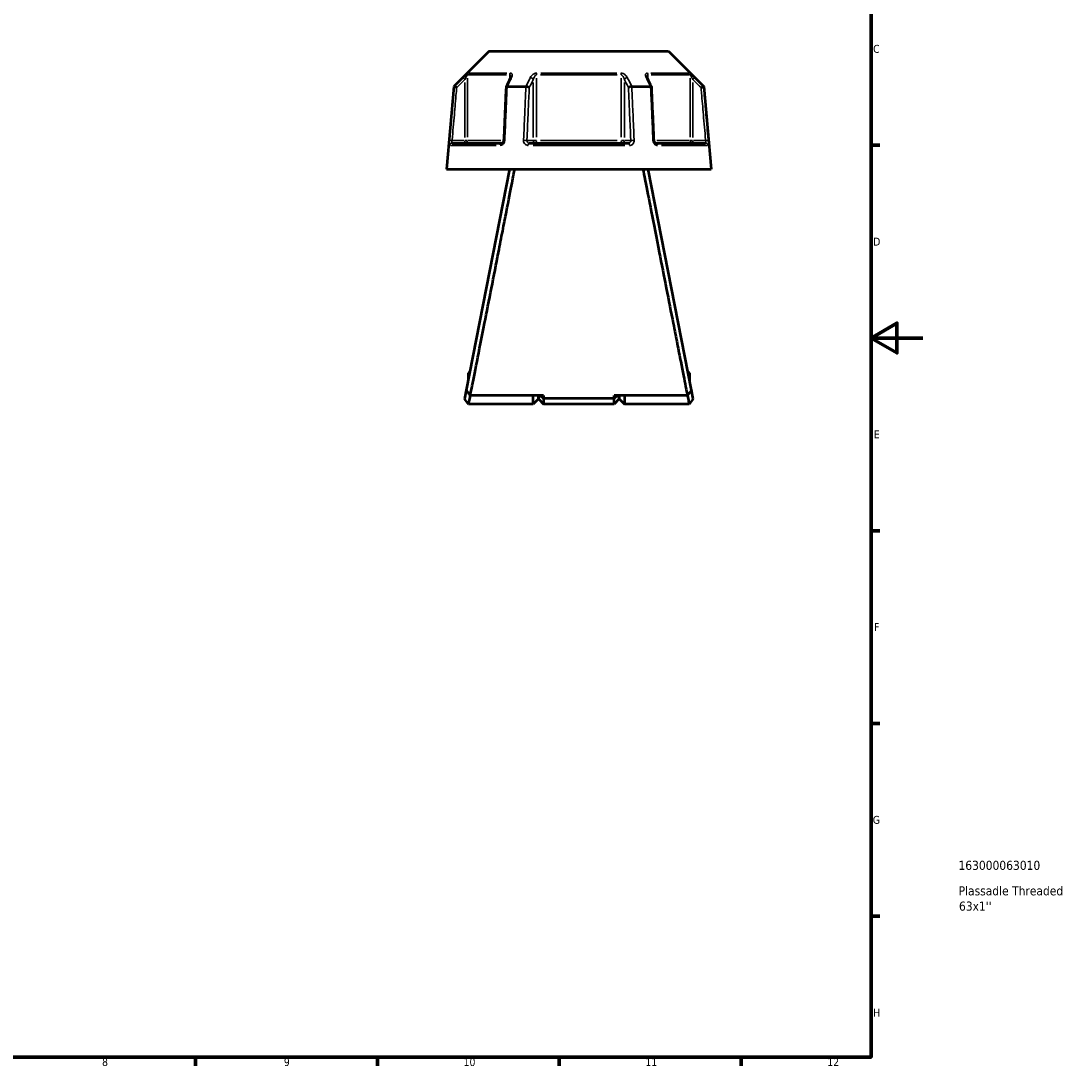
# Model space of a CAD drawing. Header units: millimetres. Extents: x 0 to 898, y 0 to 822.
# Tile 8 of 9: x 493 to 898, y 17 to 419. Entities that reach past the tile are written whole.
import ezdxf

# ---------------------------------------------------------------- set-up
doc = ezdxf.new("R2010")
doc.units = ezdxf.units.MM
for name, color, linetype, lineweight in [('Border (ANSI)', 7, 'Continuous', 70), ('Title (ISO)', 7, 'Continuous', 50), ('Visible (ANSI)', 7, 'Continuous', 50), ('Visible Narrow (ANSI)', 7, 'Continuous', 35)]:
    doc.layers.add(name, color=color, linetype=linetype, lineweight=lineweight)
doc.styles.add('Note Text (ANSI)', font='tahoma.ttf')
doc.styles.add('Note Text (ISO)', font='tahoma.ttf')

# ---------------------------------------------------------------- blocks, each defined once
blk = doc.blocks.new('Borders Default Border')
at = {"layer": 'Border (ANSI)'}
for p, q in [((821, 371.25), (824.45, 371.25)), ((821, 222.75), (824.45, 222.75)), ((821, 148.5), (824.45, 148.5)), ((821, 74.25), (824.45, 74.25)), ((560.67, 20), (560.67, 16.55)), ((630.75, 20), (630.75, 16.55)), ((700.83, 20), (700.83, 16.55)), ((770.92, 20), (770.92, 16.55))]:
    blk.add_line(p, q, dxfattribs=at)
at = {"layer": 'Border (ANSI)', "flags": 128}
for points in [[(20, 20), (20, 574), (821, 574), (821, 20), (20, 20)], [(841, 297), (821, 297), (831, 302.77), (831, 291.23), (821, 297)]]:
    blk.add_lwpolyline(points, dxfattribs=at)
at = {"layer": 'Border (ANSI)', "attachment_point": 7, "style": 'Note Text (ANSI)'}
for s, insert, char_height in [('C', (821.8, 406.8), 3.05), ('D', (821.81, 332.6), 3.05), ('E', (822.05, 258.35), 3.05), ('F', (822.14, 184.1), 3.05), ('G', (821.66, 109.79), 3.05), ('H', (821.81, 35.6), 3.05), ('8', (524.63, 16.48), 3.05), ('9', (594.7, 16.49), 3.05), ('10', (663.96, 16.49), 3.048), ('11', (734.04, 16.55), 3.048), ('12', (804.13, 16.55), 3.048)]:
    blk.add_mtext(s, dxfattribs=dict(at, insert=insert, char_height=char_height))
blk = doc.blocks.new('Title Blocks ISO')
at = {"layer": 'Title (ISO)', "style": 'Note Text (ISO)'}
for tag, p in [('PART_NUMBER_001', (33.69, 72.11)), ('DESCRIPTION_001', (33.74, 62.29)), ('DESCRIPTION_002', (33.89, 56.39))]:
    blk.add_attdef(tag, p, '', height=3.5, dxfattribs=at)

msp = doc.modelspace()

# ---------------------------------------------------------------- linework, layer by layer
at = {"layer": 'Visible (ANSI)'}
for p, q in [((673.813, 407.544), (660.176, 393.908)), ((673.813, 407.544), (742.972, 407.544)), ((742.972, 407.544), (756.609, 393.908)), ((660.176, 393.908), (657.393, 362.089)), ((660.176, 393.908), (660.356, 393.908)), ((680.771, 393.908), (687.978, 393.908)), ((728.807, 393.908), (736.014, 393.908)), ((756.429, 393.908), (756.609, 393.908)), ((756.609, 393.908), (759.393, 362.089)), ((659.563, 372.089), (678.695, 372.089)), ((689.261, 372.089), (727.525, 372.089)), ((738.09, 372.089), (757.222, 372.089)), ((657.393, 362.089), (759.393, 362.089)), ((681.693, 362.089), (664.957, 276.959)), ((751.828, 276.959), (735.093, 362.089)), ((665.673, 283.564), (665.673, 280.599)), ((666.256, 283.564), (665.673, 283.564)), ((751.113, 283.564), (750.53, 283.564)), ((751.113, 280.599), (751.113, 283.564)), ((664.957, 276.959), (664.279, 273.507)), ((752.507, 273.507), (751.828, 276.959)), ((665.893, 271.544), (664.278, 273.507)), ((690.818, 271.544), (665.893, 271.544)), ((694.818, 274.906), (666.556, 274.906)), ((690.818, 271.544), (690.818, 274.906)), ((692.818, 273.544), (690.818, 271.544)), ((692.818, 274.906), (692.818, 273.544)), ((692.818, 273.544), (692.818, 274.906)), ((692.818, 273.544), (694.818, 271.544)), ((693.54, 274.906), (694.818, 273.688)), ((694.818, 274.906), (694.818, 273.688)), ((694.818, 273.688), (694.818, 271.544)), ((721.968, 273.688), (694.818, 273.688)), ((721.968, 271.544), (694.818, 271.544)), ((750.229, 274.906), (721.968, 274.906)), ((723.245, 274.906), (721.968, 273.688)), ((721.968, 273.688), (721.968, 274.906)), ((721.968, 271.544), (721.968, 273.688)), ((723.968, 273.544), (721.968, 271.544)), ((723.968, 273.544), (723.968, 274.906)), ((723.968, 274.906), (723.968, 273.544)), ((723.968, 273.544), (725.968, 271.544)), ((725.968, 274.906), (725.968, 271.544)), ((750.893, 271.544), (725.968, 271.544)), ((752.507, 273.507), (750.893, 271.544))]:
    msp.add_line(p, q, dxfattribs=at)
for centre, major_axis, ratio, start_param, end_param in [((6683.222, -11235.254), (199.22, -16416.105), 0.5089793, 3.918733, 3.9190174), ((-5181.824, -11069.286), (197.367, 16181.855), 0.5090239, 5.5057896, 5.5060782)]:
    msp.add_ellipse(centre, major_axis=major_axis, ratio=ratio, start_param=start_param, end_param=end_param, dxfattribs=at)
for points, knots in [([(682.146, 397.56), (682.146, 397.545), (682.145, 397.525), (682.138, 397.475), (682.133, 397.445), (682.118, 397.379), (682.107, 397.342), (682.081, 397.263), (682.066, 397.221), (682.029, 397.133), (682.008, 397.087), (681.984, 397.039)], [0.20265986, 0.20265986, 0.20265986, 0.20265986, 0.23121109, 0.23121109, 0.25976233, 0.25976233, 0.28831356, 0.28831356, 0.3168648, 0.3168648, 0.34541603, 0.34541603, 0.34541603, 0.34541603]), ([(734.801, 397.039), (734.777, 397.087), (734.756, 397.133), (734.72, 397.221), (734.704, 397.263), (734.678, 397.342), (734.668, 397.379), (734.652, 397.445), (734.647, 397.475), (734.641, 397.525), (734.64, 397.545), (734.64, 397.56)], [0, 0, 0, 0, 0.02855139, 0.02855139, 0.05710278, 0.05710278, 0.08565416, 0.08565416, 0.11420555, 0.11420555, 0.14275694, 0.14275694, 0.14275694, 0.14275694]), ([(661.319, 393.458), (661.318, 393.459), (661.316, 393.46), (661.196, 393.516), (661.078, 393.571), (660.857, 393.674), (660.755, 393.722), (660.579, 393.804), (660.506, 393.839), (660.401, 393.888), (660.369, 393.903), (660.358, 393.907)], [-0.15375275, -0.15375275, -0.15375275, -0.15375275, -0.15327749, -0.15327749, -0.11410981, -0.11410981, -0.07545281, -0.07545281, -0.03695717, -0.03695717, 0, 0, 0, 0]), ([(680.314, 393.684), (680.254, 392.314), (680.194, 390.944), (680.074, 388.204), (680.013, 386.834), (679.893, 384.094), (679.833, 382.724), (679.713, 379.984), (679.652, 378.614), (679.532, 375.873), (679.472, 374.503), (679.412, 373.133)], [0.6069851, 0.6069851, 0.6069851, 0.6069851, 1.0195868, 1.0195868, 1.4321885, 1.4321885, 1.8447901, 1.8447901, 2.2573918, 2.2573918, 2.6699934, 2.6699934, 2.6699934, 2.6699934]), ([(680.75, 393.907), (680.649, 393.903), (680.562, 393.888), (680.421, 393.839), (680.37, 393.804), (680.324, 393.739), (680.315, 393.712), (680.314, 393.684)], [-0.153635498, -0.153635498, -0.153635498, -0.153635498, -0.116591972, -0.116591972, -0.078006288, -0.078006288, -0.055255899, -0.055255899, -0.055255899, -0.055255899]), ([(689.273, 393.458), (689.272, 393.459), (689.271, 393.46), (689.211, 393.516), (689.132, 393.571), (688.943, 393.674), (688.836, 393.722), (688.602, 393.804), (688.477, 393.839), (688.231, 393.888), (688.113, 393.903), (688.001, 393.907)], [-0.15375275, -0.15375275, -0.15375275, -0.15375275, -0.15327762, -0.15327762, -0.11410986, -0.11410986, -0.07545306, -0.07545306, -0.03695724, -0.03695724, 0, 0, 0, 0]), ([(728.784, 393.907), (728.673, 393.903), (728.554, 393.888), (728.308, 393.839), (728.184, 393.804), (727.95, 393.722), (727.842, 393.674), (727.654, 393.571), (727.575, 393.516), (727.514, 393.46), (727.513, 393.459), (727.513, 393.458)], [-0.15363551, -0.15363551, -0.15363551, -0.15363551, -0.11659198, -0.11659198, -0.07800627, -0.07800627, -0.03925921, -0.03925921, 0, 0, 0.00047624, 0.00047624, 0.00047624, 0.00047624]), ([(736.471, 393.684), (736.47, 393.712), (736.461, 393.739), (736.415, 393.804), (736.365, 393.839), (736.223, 393.888), (736.136, 393.903), (736.035, 393.907)], [-0.098150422, -0.098150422, -0.098150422, -0.098150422, -0.075453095, -0.075453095, -0.03695725, -0.03695725, 0, 0, 0, 0]), ([(737.373, 373.133), (737.313, 374.503), (737.253, 375.873), (737.133, 378.614), (737.073, 379.984), (736.952, 382.724), (736.892, 384.094), (736.772, 386.834), (736.712, 388.204), (736.592, 390.944), (736.531, 392.314), (736.471, 393.684)], [1.2046153, 1.2046153, 1.2046153, 1.2046153, 1.617217, 1.617217, 2.0298187, 2.0298187, 2.4424203, 2.4424203, 2.855022, 2.855022, 3.2676237, 3.2676237, 3.2676237, 3.2676237]), ([(755.466, 393.458), (755.468, 393.459), (755.469, 393.46), (755.589, 393.516), (755.707, 393.571), (755.928, 393.674), (756.03, 393.722), (756.207, 393.804), (756.28, 393.839), (756.385, 393.888), (756.417, 393.903), (756.427, 393.907)], [-0.00047637, -0.00047637, -0.00047637, -0.00047637, 0, 0, 0.03925913, 0.03925913, 0.07800639, 0.07800639, 0.11659191, 0.11659191, 0.15363538, 0.15363538, 0.15363538, 0.15363538]), ([(679.412, 373.133), (679.408, 373.034), (679.393, 372.934), (679.344, 372.743), (679.31, 372.652), (679.228, 372.487), (679.181, 372.414), (679.079, 372.289), (679.026, 372.238), (678.919, 372.158), (678.866, 372.13), (678.772, 372.095), (678.731, 372.089), (678.695, 372.089)], [0, 0, 0, 0, 0.05067005, 0.05067005, 0.10084685, 0.10084685, 0.1507669, 0.1507669, 0.20138762, 0.20138762, 0.25586434, 0.25586434, 0.31481094, 0.31481094, 0.31481094, 0.31481094]), ([(738.09, 372.089), (738.052, 372.089), (738.008, 372.096), (737.901, 372.139), (737.838, 372.175), (737.718, 372.277), (737.662, 372.338), (737.562, 372.479), (737.518, 372.559), (737.445, 372.733), (737.417, 372.827), (737.385, 372.993), (737.377, 373.063), (737.373, 373.133)], [0, 0, 0, 0, 0.06296271, 0.06296271, 0.12592542, 0.12592542, 0.17893056, 0.17893056, 0.22915943, 0.22915943, 0.27910739, 0.27910739, 0.31481354, 0.31481354, 0.31481354, 0.31481354]), ([(666.556, 274.906), (666.693, 275.595), (666.875, 276.513), (667.591, 280.128), (668.289, 283.652), (669.983, 292.219), (670.974, 297.238), (672.897, 306.99), (673.799, 311.568), (674.709, 316.195), (675.619, 320.822), (676.537, 325.496), (677.974, 332.821), (678.513, 335.574), (679.546, 340.847), (680.039, 343.366), (681.347, 350.05), (682.083, 353.819), (683.1, 359.032), (683.449, 360.821), (683.696, 362.089)], [0.2632913, 0.2632913, 0.2632913, 0.2632913, 0.4409316, 0.4409316, 0.8305694, 0.8305694, 1.2148456, 1.2148456, 1.5205589, 1.5205589, 1.5205589, 1.8262723, 1.8262723, 2.0176398, 2.0176398, 2.2090074, 2.2090074, 2.5609338, 2.5609338, 2.8267036, 2.8267036, 2.8267036, 2.8267036]), ([(733.089, 362.089), (733.305, 360.979), (733.599, 359.472), (734.565, 354.525), (735.359, 350.46), (737.207, 341.011), (738.259, 335.64), (740.249, 325.496), (741.167, 320.822), (742.077, 316.195), (742.987, 311.568), (743.888, 306.99), (745.276, 299.954), (745.792, 297.34), (746.765, 292.409), (747.223, 290.092), (748.416, 284.059), (749.062, 280.799), (749.833, 276.903), (750.064, 275.738), (750.229, 274.906)], [-2.8267036, -2.8267036, -2.8267036, -2.8267036, -2.5942059, -2.5942059, -2.2090074, -2.2090074, -1.8262723, -1.8262723, -1.5205589, -1.5205589, -1.5205589, -1.2148456, -1.2148456, -1.0227075, -1.0227075, -0.8305694, -0.8305694, -0.4777184, -0.4777184, -0.2632913, -0.2632913, -0.2632913, -0.2632913]), ([(666.556, 274.906), (666.289, 275.248), (666.023, 275.59), (665.49, 276.274), (665.223, 276.617), (664.957, 276.959)], [-0.26029679, -0.26029679, -0.26029679, -0.26029679, -0.13020283, -0.13020283, 0, 0, 0, 0]), ([(751.828, 276.959), (751.562, 276.617), (751.295, 276.274), (750.762, 275.59), (750.496, 275.248), (750.229, 274.906)], [-0.26029608, -0.26029608, -0.26029608, -0.26029608, -0.13009062, -0.13009062, 0, 0, 0, 0]), ([(665.893, 271.545), (665.893, 271.546), (665.933, 271.74), (666.106, 272.577), (666.256, 273.307), (666.488, 274.454), (666.533, 274.675), (666.58, 274.906)], [-3.14159265, -3.14159265, -3.14159265, -3.14159265, -2.73865505, -2.73865505, -2.25193376, -2.25193376, -2.1421763, -2.1421763, -2.1421763, -2.1421763]), ([(750.205, 274.906), (750.252, 274.675), (750.297, 274.454), (750.53, 273.307), (750.68, 272.577), (750.852, 271.74), (750.892, 271.546), (750.893, 271.545)], [2.1421763, 2.1421763, 2.1421763, 2.1421763, 2.25193376, 2.25193376, 2.73865505, 2.73865505, 3.14159265, 3.14159265, 3.14159265, 3.14159265])]:
    msp.add_open_spline(points, degree=3, knots=knots, dxfattribs=at)
for points in [[(660.356, 393.908), (660.357, 393.908), (660.358, 393.908), (660.358, 393.907)], [(680.75, 393.907), (680.757, 393.908), (680.764, 393.908), (680.771, 393.908)], [(687.978, 393.908), (687.986, 393.908), (687.993, 393.908), (688.001, 393.907)], [(728.784, 393.907), (728.792, 393.908), (728.8, 393.908), (728.807, 393.908)], [(736.014, 393.908), (736.021, 393.908), (736.028, 393.908), (736.035, 393.907)], [(756.427, 393.907), (756.428, 393.908), (756.428, 393.908), (756.429, 393.908)]]:
    msp.add_open_spline(points, degree=3, dxfattribs=at)
at = {"layer": 'Visible Narrow (ANSI)'}
for p, q in [((663.766, 397.292), (664.411, 396.644)), ((665.455, 374.353), (665.455, 397.096)), ((680.461, 398.36), (665.716, 398.36)), ((666.005, 399.067), (680.65, 399.067)), ((681.76, 398.272), (681.76, 396.681)), ((692.087, 374.353), (692.087, 397.096)), ((723.137, 398.36), (693.648, 398.36)), ((693.748, 399.067), (723.038, 399.067)), ((724.698, 397.096), (724.698, 374.353)), ((735.025, 396.681), (735.025, 398.272)), ((736.135, 399.067), (750.781, 399.067)), ((751.069, 398.36), (736.324, 398.36)), ((751.331, 397.096), (751.331, 374.353)), ((752.374, 396.644), (753.02, 397.292)), ((664.464, 395.415), (664.464, 374.264)), ((690.845, 395.415), (690.845, 374.264)), ((725.94, 374.264), (725.94, 395.415)), ((752.321, 374.264), (752.321, 395.415)), ((659.457, 373.096), (658.547, 373.176)), ((664.217, 373.089), (659.777, 373.089)), ((664.464, 373.011), (664.464, 372.093)), ((665.442, 373.089), (664.536, 373.089)), ((665.69, 373.089), (678.298, 373.089)), ((690.722, 373.089), (688.502, 373.089)), ((692.02, 373.089), (690.883, 373.089)), ((693.648, 373.089), (723.137, 373.089)), ((725.902, 373.089), (724.765, 373.089)), ((728.284, 373.089), (726.064, 373.089)), ((738.487, 373.089), (751.096, 373.089)), ((752.25, 373.089), (751.343, 373.089)), ((752.321, 372.093), (752.321, 373.011)), ((757.008, 373.089), (752.568, 373.089)), ((758.239, 373.176), (757.329, 373.096)), ((676.52, 371.177), (658.863, 371.177)), ((726.05, 371.177), (690.736, 371.177)), ((757.922, 371.177), (740.265, 371.177))]:
    msp.add_line(p, q, dxfattribs=at)
for centre, major_axis, ratio, start_param, end_param in [((666.445, 398.36), (0, -1), 0.9904959, 3.9662607, 4.6731191), ((682.374, 398.36), (0, 1), 0.6143631, 0.8246681, 1.5315264), ((682.878, 396.591), (-0.894, 0.449), 0.6136988, 5.5048942, 6.2422226), ((689.979, 396.591), (-0.894, 0.449), 0.6136988, 3.9026286, 5.2571626), ((692.463, 398.36), (0, -1), 0.3761328, 3.9662607, 4.6731191), ((724.322, 398.36), (0, 1), 0.3761328, 4.7516589, 5.4585172), ((726.806, 396.591), (-0.894, -0.449), 0.6136988, 4.1676154, 5.5221494), ((733.908, 396.591), (0.894, 0.449), 0.6136988, 0.0409627, 0.7782911), ((734.411, 398.36), (0, -1), 0.6143631, 1.6100662, 2.3169246), ((750.34, 398.36), (0, 1), 0.9904959, 4.7516589, 5.4585172), ((664.464, 373.089), (0, -1), 0.9904959, 0.0785398, 1.4922565), ((680.411, 373.089), (-0.999, 0.044), 0.0757423, 5.369153, 6.2350783), ((687.512, 373.089), (0.999, -0.044), 0.0757423, 0.5996329, 1.9382948), ((691.711, 373.089), (0, -1), 0.8660254, 4.7909288, 6.2046455), ((691.711, 373.089), (0, -1), 0.3761328, 0.0785398, 1.4922565), ((725.074, 373.089), (0, -1), 0.3761328, 4.7909288, 6.2046455), ((725.074, 373.089), (0, -1), 0.8660254, 0.0785398, 1.4922565), ((729.273, 373.089), (0.999, 0.044), 0.0757423, 1.2032978, 2.5419597), ((736.374, 373.089), (0.999, 0.044), 0.0757423, 0.048107, 0.9140323), ((752.321, 373.089), (0, -1), 0.9904959, 4.7909288, 6.2046455), ((659.563, 371.089), (0, 1), 0.992287, 0.0741765, 1.4093534), ((678.695, 371.089), (0, 1), 0.6034974, 0.0741765, 1.4093534), ((689.261, 371.089), (0, 1), 0.3887896, 0.0741765, 1.4093534), ((727.525, 371.089), (0, 1), 0.3887896, 4.8738319, 6.2090088), ((738.09, 371.089), (0, 1), 0.6034974, 4.8738319, 6.2090088), ((757.222, 371.089), (0, 1), 0.992287, 4.8738319, 6.2090088)]:
    msp.add_ellipse(centre, major_axis=major_axis, ratio=ratio, start_param=start_param, end_param=end_param, dxfattribs=at)
for points, knots in [([(663.76, 397.298), (663.465, 397.004), (663.169, 396.709), (662.874, 396.415), (662.035, 395.58), (661.195, 394.744), (660.356, 393.908)], [-0.97913562, -0.97913562, -0.97913562, -0.97913562, -0.85407554, -0.85407554, -0.85407554, -0.49878842, -0.49878842, -0.49878842, -0.49878842]), ([(661.319, 393.458), (662.072, 394.208), (662.825, 394.958), (663.578, 395.708), (663.873, 396.002), (664.169, 396.296), (664.464, 396.591)], [0.53525402, 0.53525402, 0.53525402, 0.53525402, 0.85407554, 0.85407554, 0.85407554, 0.97913562, 0.97913562, 0.97913562, 0.97913562]), ([(665.745, 399.067), (665.713, 399.067), (665.639, 399.024), (665.308, 398.774), (664.952, 398.45), (664.318, 397.848), (664.037, 397.574), (663.76, 397.298)], [-0.34541645, -0.34541645, -0.34541645, -0.34541645, -0.27620858, -0.27620858, -0.11734182, -0.11734182, 0, 0, 0, 0]), ([(664.464, 396.591), (664.603, 396.867), (664.743, 397.141), (665.06, 397.743), (665.238, 398.067), (665.402, 398.316), (665.439, 398.36), (665.455, 398.36)], [0, 0, 0, 0, 0.11734182, 0.11734182, 0.27620858, 0.27620858, 0.34541645, 0.34541645, 0.34541645, 0.34541645]), ([(680.771, 393.908), (681.19, 394.744), (681.608, 395.579), (682.027, 396.415), (682.174, 396.709), (682.321, 397.003), (682.469, 397.298)], [-2.17594211, -2.17594211, -2.17594211, -2.17594211, -1.82068535, -1.82068535, -1.82068535, -1.69559491, -1.69559491, -1.69559491, -1.69559491]), ([(681.76, 398.36), (681.794, 398.36), (681.826, 398.354), (681.904, 398.324), (681.947, 398.291), (682.031, 398.188), (682.067, 398.108), (682.117, 397.931), (682.132, 397.835), (682.144, 397.677), (682.146, 397.619), (682.146, 397.56)], [0, 0, 0, 0, 0.02585168, 0.02585168, 0.06721438, 0.06721438, 0.12288915, 0.12288915, 0.17445287, 0.17445287, 0.20265986, 0.20265986, 0.20265986, 0.20265986]), ([(682.469, 397.298), (682.58, 397.519), (682.659, 397.738), (682.734, 398.121), (682.742, 398.287), (682.701, 398.542), (682.67, 398.638), (682.567, 398.815), (682.492, 398.895), (682.32, 398.999), (682.234, 399.031), (682.075, 399.061), (682.009, 399.067), (681.94, 399.067)], [-0.34541603, -0.34541603, -0.34541603, -0.34541603, -0.25141662, -0.25141662, -0.17445287, -0.17445287, -0.12288915, -0.12288915, -0.06721438, -0.06721438, -0.02585168, -0.02585168, 0, 0, 0, 0]), ([(689.684, 397.298), (689.536, 397.004), (689.388, 396.709), (689.24, 396.415), (688.819, 395.58), (688.399, 394.744), (687.978, 393.908)], [-2.98707821, -2.98707821, -2.98707821, -2.98707821, -2.86201584, -2.86201584, -2.86201584, -2.506731, -2.506731, -2.506731, -2.506731]), ([(689.273, 393.458), (689.649, 394.208), (690.026, 394.958), (690.402, 395.708), (690.55, 396.002), (690.697, 396.296), (690.845, 396.591)], [2.54319661, 2.54319661, 2.54319661, 2.54319661, 2.86201584, 2.86201584, 2.86201584, 2.98707821, 2.98707821, 2.98707821, 2.98707821]), ([(692.197, 399.067), (691.995, 399.067), (691.781, 399.03), (691.049, 398.795), (690.595, 398.461), (690.013, 397.848), (689.823, 397.574), (689.684, 397.298)], [-0.34541684, -0.34541684, -0.34541684, -0.34541684, -0.28109054, -0.28109054, -0.11734182, -0.11734182, 0, 0, 0, 0]), ([(690.845, 396.591), (690.914, 396.867), (691.009, 397.141), (691.297, 397.754), (691.522, 398.088), (691.882, 398.323), (691.988, 398.36), (692.087, 398.36)], [0, 0, 0, 0, 0.11734182, 0.11734182, 0.28109054, 0.28109054, 0.34541684, 0.34541684, 0.34541684, 0.34541684]), ([(727.101, 397.298), (726.99, 397.519), (726.845, 397.739), (726.522, 398.122), (726.354, 398.288), (726.035, 398.542), (725.896, 398.638), (725.588, 398.815), (725.417, 398.895), (725.106, 398.999), (724.971, 399.031), (724.752, 399.061), (724.669, 399.067), (724.588, 399.067)], [-0.345416, -0.345416, -0.345416, -0.345416, -0.25131567, -0.25131567, -0.17440412, -0.17440412, -0.12292214, -0.12292214, -0.06721438, -0.06721438, -0.02585168, -0.02585168, 0, 0, 0, 0]), ([(724.698, 398.36), (724.738, 398.36), (724.779, 398.354), (724.886, 398.324), (724.953, 398.291), (725.106, 398.188), (725.191, 398.108), (725.343, 397.931), (725.411, 397.835), (725.569, 397.581), (725.652, 397.415), (725.813, 397.032), (725.885, 396.812), (725.94, 396.591)], [0, 0, 0, 0, 0.02585168, 0.02585168, 0.06721438, 0.06721438, 0.12292214, 0.12292214, 0.17440412, 0.17440412, 0.25131567, 0.25131567, 0.345416, 0.345416, 0.345416, 0.345416]), ([(725.94, 396.591), (726.088, 396.296), (726.236, 396.002), (726.383, 395.708), (726.76, 394.958), (727.136, 394.208), (727.513, 393.458)], [1.69559491, 1.69559491, 1.69559491, 1.69559491, 1.82065727, 1.82065727, 1.82065727, 2.1394765, 2.1394765, 2.1394765, 2.1394765]), ([(728.807, 393.908), (728.387, 394.744), (727.966, 395.58), (727.546, 396.415), (727.398, 396.709), (727.249, 397.004), (727.101, 397.298)], [-2.17594211, -2.17594211, -2.17594211, -2.17594211, -1.82065727, -1.82065727, -1.82065727, -1.69559491, -1.69559491, -1.69559491, -1.69559491]), ([(734.845, 399.067), (734.678, 399.067), (734.532, 399.032), (734.113, 398.802), (734.024, 398.464), (734.088, 397.848), (734.178, 397.574), (734.317, 397.298)], [-0.34541683, -0.34541683, -0.34541683, -0.34541683, -0.28278882, -0.28278882, -0.11734182, -0.11734182, 0, 0, 0, 0]), ([(734.317, 397.298), (734.464, 397.004), (734.611, 396.71), (734.758, 396.416), (735.177, 395.58), (735.596, 394.744), (736.014, 393.908)], [-3.29075617, -3.29075617, -3.29075617, -3.29075617, -3.16573766, -3.16573766, -3.16573766, -2.81040897, -2.81040897, -2.81040897, -2.81040897]), ([(734.64, 397.561), (734.64, 397.857), (734.689, 398.121), (734.871, 398.325), (734.943, 398.36), (735.025, 398.36)], [0.14275694, 0.14275694, 0.14275694, 0.14275694, 0.28278882, 0.28278882, 0.34541683, 0.34541683, 0.34541683, 0.34541683]), ([(753.025, 397.298), (752.802, 397.52), (752.576, 397.741), (752.177, 398.124), (752.002, 398.29), (751.726, 398.543), (751.62, 398.638), (751.415, 398.815), (751.318, 398.895), (751.179, 398.999), (751.129, 399.031), (751.07, 399.061), (751.053, 399.067), (751.041, 399.067)], [-0.34541583, -0.34541583, -0.34541583, -0.34541583, -0.25081718, -0.25081718, -0.17415567, -0.17415567, -0.12305037, -0.12305037, -0.06721438, -0.06721438, -0.02585168, -0.02585168, 0, 0, 0, 0]), ([(751.331, 398.36), (751.337, 398.36), (751.345, 398.354), (751.375, 398.324), (751.399, 398.291), (751.468, 398.188), (751.517, 398.108), (751.619, 397.931), (751.672, 397.836), (751.81, 397.583), (751.897, 397.417), (752.097, 397.034), (752.209, 396.813), (752.321, 396.591)], [0, 0, 0, 0, 0.02585168, 0.02585168, 0.06721438, 0.06721438, 0.12305037, 0.12305037, 0.17415567, 0.17415567, 0.25081718, 0.25081718, 0.34541583, 0.34541583, 0.34541583, 0.34541583]), ([(752.321, 396.591), (752.616, 396.297), (752.912, 396.003), (753.207, 395.709), (753.96, 394.959), (754.713, 394.208), (755.466, 393.458)], [1.69559491, 1.69559491, 1.69559491, 1.69559491, 1.82058306, 1.82058306, 1.82058306, 2.1394765, 2.1394765, 2.1394765, 2.1394765]), ([(756.429, 393.908), (755.59, 394.744), (754.75, 395.58), (753.911, 396.416), (753.616, 396.71), (753.32, 397.004), (753.025, 397.298)], [-2.17594211, -2.17594211, -2.17594211, -2.17594211, -1.82058306, -1.82058306, -1.82058306, -1.69559491, -1.69559491, -1.69559491, -1.69559491]), ([(660.358, 393.907), (660.286, 393.085), (660.214, 392.262), (659.898, 388.662), (659.654, 385.884), (659.41, 383.106), (659.127, 379.882), (658.844, 376.658), (658.553, 373.349), (658.545, 373.263), (658.538, 373.177)], [-3.2856766, -3.2856766, -3.2856766, -3.2856766, -3.0379855, -3.0379855, -2.2013622, -2.2013622, -2.2013622, -1.2305217, -1.2305217, -1.2046153, -1.2046153, -1.2046153, -1.2046153]), ([(659.531, 373.089), (659.538, 373.175), (659.546, 373.261), (659.836, 376.571), (660.119, 379.795), (660.402, 383.019), (660.646, 385.797), (660.89, 388.575), (661.196, 392.055), (661.257, 392.756), (661.319, 393.458)], [1.2046153, 1.2046153, 1.2046153, 1.2046153, 1.2305217, 1.2305217, 2.2013622, 2.2013622, 2.2013622, 3.0379855, 3.0379855, 3.2493285, 3.2493285, 3.2493285, 3.2493285]), ([(679.842, 373.177), (679.846, 373.263), (679.85, 373.349), (679.995, 376.658), (680.136, 379.882), (680.277, 383.106), (680.399, 385.884), (680.52, 388.662), (680.678, 392.262), (680.714, 393.085), (680.75, 393.907)], [-2.6699934, -2.6699934, -2.6699934, -2.6699934, -2.644087, -2.644087, -1.6732466, -1.6732466, -1.6732466, -0.8366233, -0.8366233, -0.5889322, -0.5889322, -0.5889322, -0.5889322]), ([(688.001, 393.907), (687.965, 393.085), (687.929, 392.262), (687.77, 388.662), (687.648, 385.884), (687.525, 383.106), (687.383, 379.882), (687.241, 376.658), (687.096, 373.349), (687.092, 373.263), (687.088, 373.177)], [-3.2856766, -3.2856766, -3.2856766, -3.2856766, -3.0379855, -3.0379855, -2.2013622, -2.2013622, -2.2013622, -1.2305217, -1.2305217, -1.2046153, -1.2046153, -1.2046153, -1.2046153]), ([(688.378, 373.089), (688.382, 373.175), (688.386, 373.261), (688.531, 376.571), (688.673, 379.795), (688.814, 383.019), (688.936, 385.797), (689.058, 388.575), (689.211, 392.055), (689.242, 392.756), (689.273, 393.458)], [1.2046153, 1.2046153, 1.2046153, 1.2046153, 1.2305217, 1.2305217, 2.2013622, 2.2013622, 2.2013622, 3.0379855, 3.0379855, 3.2493285, 3.2493285, 3.2493285, 3.2493285]), ([(727.513, 393.458), (727.544, 392.756), (727.574, 392.055), (727.727, 388.575), (727.849, 385.797), (727.971, 383.019), (728.113, 379.795), (728.254, 376.571), (728.399, 373.261), (728.403, 373.175), (728.407, 373.089)], [0.6252803, 0.6252803, 0.6252803, 0.6252803, 0.8366233, 0.8366233, 1.6732466, 1.6732466, 1.6732466, 2.644087, 2.644087, 2.6699934, 2.6699934, 2.6699934, 2.6699934]), ([(729.697, 373.177), (729.693, 373.263), (729.69, 373.349), (729.544, 376.658), (729.402, 379.882), (729.26, 383.106), (729.138, 385.884), (729.015, 388.662), (728.857, 392.262), (728.82, 393.085), (728.784, 393.907)], [-2.6699934, -2.6699934, -2.6699934, -2.6699934, -2.644087, -2.644087, -1.6732466, -1.6732466, -1.6732466, -0.8366233, -0.8366233, -0.5889322, -0.5889322, -0.5889322, -0.5889322]), ([(736.035, 393.907), (736.071, 393.085), (736.107, 392.262), (736.265, 388.662), (736.387, 385.884), (736.508, 383.106), (736.649, 379.882), (736.79, 376.658), (736.935, 373.349), (736.939, 373.263), (736.943, 373.177)], [-3.2856766, -3.2856766, -3.2856766, -3.2856766, -3.0379854, -3.0379854, -2.2013621, -2.2013621, -2.2013621, -1.2305217, -1.2305217, -1.2046153, -1.2046153, -1.2046153, -1.2046153]), ([(755.466, 393.458), (755.528, 392.756), (755.589, 392.055), (755.895, 388.575), (756.139, 385.797), (756.383, 383.019), (756.666, 379.795), (756.949, 376.571), (757.24, 373.261), (757.247, 373.175), (757.255, 373.089)], [0.6252803, 0.6252803, 0.6252803, 0.6252803, 0.8366233, 0.8366233, 1.6732467, 1.6732467, 1.6732467, 2.6440871, 2.6440871, 2.6699934, 2.6699934, 2.6699934, 2.6699934]), ([(758.247, 373.177), (758.24, 373.263), (758.232, 373.349), (757.942, 376.658), (757.659, 379.882), (757.376, 383.106), (757.132, 385.884), (756.888, 388.662), (756.571, 392.262), (756.499, 393.085), (756.427, 393.907)], [-2.6699934, -2.6699934, -2.6699934, -2.6699934, -2.6440871, -2.6440871, -1.6732467, -1.6732467, -1.6732467, -0.8366233, -0.8366233, -0.5889322, -0.5889322, -0.5889322, -0.5889322]), ([(658.538, 373.177), (658.497, 372.706), (658.469, 372.235), (658.465, 371.606), (658.478, 371.4), (658.524, 371.213), (658.547, 371.177), (658.575, 371.177)], [-0.31481287, -0.31481287, -0.31481287, -0.31481287, -0.1729885, -0.1729885, -0.06653404, -0.06653404, 0, 0, 0, 0]), ([(659.563, 372.089), (659.536, 372.089), (659.513, 372.108), (659.469, 372.201), (659.457, 372.304), (659.462, 372.619), (659.489, 372.854), (659.531, 373.089)], [0, 0, 0, 0, 0.06653404, 0.06653404, 0.1729885, 0.1729885, 0.31481287, 0.31481287, 0.31481287, 0.31481287]), ([(678.094, 371.177), (678.442, 371.177), (678.8, 371.316), (679.289, 371.736), (679.455, 371.948), (679.676, 372.372), (679.748, 372.574), (679.82, 372.912), (679.837, 373.044), (679.842, 373.177)], [-0.31481094, -0.31481094, -0.31481094, -0.31481094, -0.18655676, -0.18655676, -0.10364264, -0.10364264, -0.03986256, -0.03986256, 0, 0, 0, 0]), ([(687.088, 373.177), (687.075, 372.888), (687.122, 372.598), (687.341, 372.03), (687.535, 371.76), (687.97, 371.408), (688.19, 371.297), (688.569, 371.196), (688.721, 371.177), (688.873, 371.177)], [-0.31481397, -0.31481397, -0.31481397, -0.31481397, -0.2278058, -0.2278058, -0.12655878, -0.12655878, -0.04867645, -0.04867645, 0, 0, 0, 0]), ([(689.261, 372.089), (689.181, 372.089), (689.102, 372.099), (688.907, 372.15), (688.795, 372.205), (688.578, 372.381), (688.484, 372.516), (688.383, 372.8), (688.366, 372.945), (688.378, 373.089)], [0, 0, 0, 0, 0.04867645, 0.04867645, 0.12655878, 0.12655878, 0.2278058, 0.2278058, 0.31481397, 0.31481397, 0.31481397, 0.31481397]), ([(728.407, 373.089), (728.413, 373.023), (728.412, 372.957), (728.395, 372.788), (728.368, 372.688), (728.271, 372.475), (728.191, 372.37), (727.937, 372.16), (727.735, 372.089), (727.525, 372.089)], [0, 0, 0, 0, 0.03982627, 0.03982627, 0.1035483, 0.1035483, 0.18638694, 0.18638694, 0.31481104, 0.31481104, 0.31481104, 0.31481104]), ([(727.912, 371.177), (728.314, 371.177), (728.709, 371.317), (729.218, 371.737), (729.382, 371.949), (729.588, 372.373), (729.649, 372.574), (729.697, 372.912), (729.703, 373.044), (729.697, 373.177)], [-0.31481104, -0.31481104, -0.31481104, -0.31481104, -0.18638694, -0.18638694, -0.1035483, -0.1035483, -0.03982627, -0.03982627, 0, 0, 0, 0]), ([(736.943, 373.177), (736.948, 373.07), (736.959, 372.964), (737.052, 372.447), (737.237, 372.055), (737.699, 371.532), (737.942, 371.361), (738.361, 371.207), (738.527, 371.177), (738.691, 371.177)], [-0.31481354, -0.31481354, -0.31481354, -0.31481354, -0.28284699, -0.28284699, -0.15713721, -0.15713721, -0.06043739, -0.06043739, 0, 0, 0, 0]), ([(757.255, 373.089), (757.266, 373.024), (757.277, 372.958), (757.301, 372.79), (757.312, 372.69), (757.328, 372.479), (757.329, 372.373), (757.312, 372.184), (757.287, 372.116), (757.24, 372.092), (757.231, 372.089), (757.222, 372.089)], [0, 0, 0, 0, 0.03957477, 0.03957477, 0.1028944, 0.1028944, 0.18520991, 0.18520991, 0.29222008, 0.29222008, 0.31481112, 0.31481112, 0.31481112, 0.31481112]), ([(758.21, 371.177), (758.22, 371.177), (758.229, 371.181), (758.277, 371.229), (758.303, 371.365), (758.321, 371.744), (758.32, 371.955), (758.304, 372.378), (758.293, 372.578), (758.269, 372.914), (758.259, 373.045), (758.247, 373.177)], [-0.31481112, -0.31481112, -0.31481112, -0.31481112, -0.29222008, -0.29222008, -0.18520991, -0.18520991, -0.1028944, -0.1028944, -0.03957477, -0.03957477, 0, 0, 0, 0])]:
    msp.add_open_spline(points, degree=3, knots=knots, dxfattribs=at)

# ---------------------------------------------------------------- block references
msp.add_blockref('Borders Default Border', (0, 0))
msp.add_blockref('Title Blocks ISO', (821, 20)).add_auto_attribs({'PART_NUMBER_001': '163000063010', 'DESCRIPTION_001': 'Plassadle Threaded', 'DESCRIPTION_002': "63x1''"})

doc.saveas('drawing.dxf')
